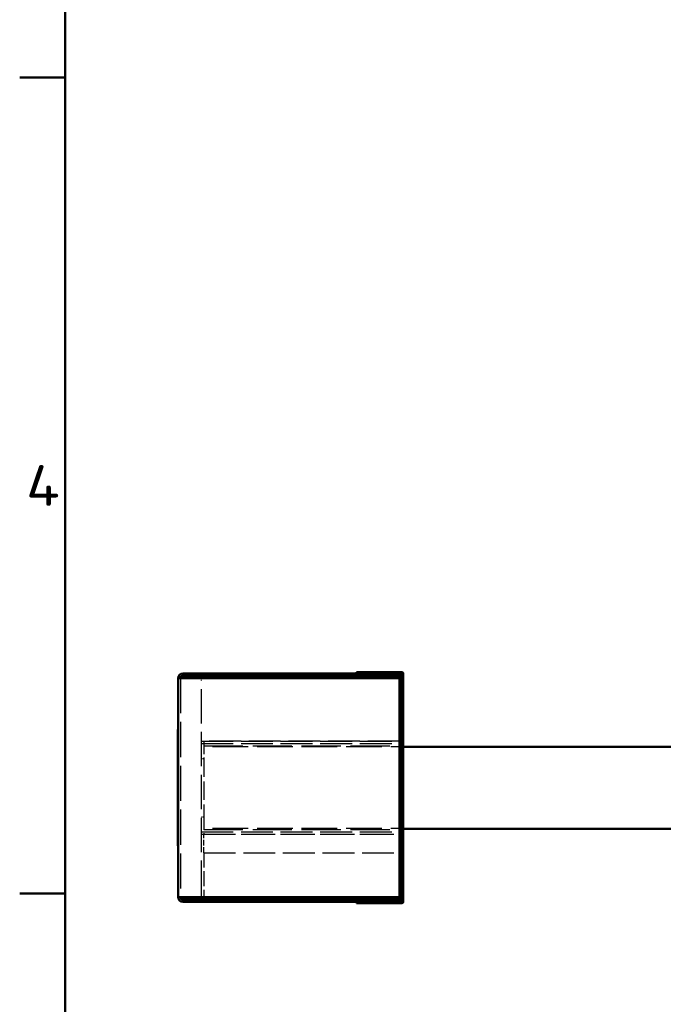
# Model space of a CAD drawing. Header units: millimetres. Extents: x 17 to 1976, y -74 to 835.
# Tile 2 of 8: x 17 to 128, y 401 to 570. Entities that reach past the tile are written whole.
import ezdxf

# ---------------------------------------------------------------- set-up
doc = ezdxf.new("R2010")
doc.units = ezdxf.units.MM
doc.header["$LTSCALE"] = 2
doc.linetypes.add('DASHED', pattern=[0.2067, 0.1654, -0.0413])
for name, color, linetype, lineweight in [('Rahmen', 7, 'Continuous', 50), ('Sichtbar', 7, 'Continuous', 50), ('Symbol', 7, 'Continuous', 18), ('Verdeckt', 7, 'DASHED', 25)]:
    doc.layers.add(name, color=color, linetype=linetype, lineweight=lineweight)
doc.styles.add('PohlCon Text gedehnt 110%', font='isocpeur.ttf', dxfattribs={"width": 1.1})

# ---------------------------------------------------------------- blocks, each defined once
blk = doc.blocks.new('Ränder Vorgaberahmen')
at = {"layer": 'Rahmen'}
for p, q in [((12.5, 280), (8.6, 280)), ((12.5, 210), (8.6, 210))]:
    blk.add_line(p, q, dxfattribs=at)
at = {"layer": 'Rahmen', "flags": 128}
blk.add_lwpolyline([(12.5, 7.5), (12.5, 412.5), (586.5, 412.5), (586.5, 7.5), (12.5, 7.5)], dxfattribs=at)
at = {"layer": 'Symbol', "insert": (9.146, 243.25), "char_height": 3.5, "attachment_point": 7, "style": 'PohlCon Text gedehnt 110%'}
blk.add_mtext('4', dxfattribs=at)

msp = doc.modelspace()

# ---------------------------------------------------------------- linework, layer by layer
at = {"layer": 'Sichtbar'}
for p, q in [((82.166, 457.949), (74.966, 457.949)), ((74.966, 457.949), (74.966, 457.749)), ((82.166, 457.749), (82.166, 457.949)), ((82.765, 457.949), (82.166, 457.949)), ((45.166, 456.949), (44.366, 456.949)), ((44.366, 419.349), (44.366, 456.949)), ((45.166, 457.749), (45.166, 457.349)), ((81.766, 457.749), (45.166, 457.749)), ((45.166, 457.349), (81.766, 457.349)), ((45.166, 456.949), (81.966, 456.949)), ((48.366, 456.949), (48.366, 457.349)), ((81.766, 457.749), (82.106, 457.749)), ((82.766, 457.349), (81.766, 457.349)), ((81.966, 456.949), (82.366, 456.949)), ((82.106, 457.749), (82.166, 457.749)), ((82.765, 457.749), (82.166, 457.749)), ((82.366, 457.349), (82.366, 456.949)), ((82.366, 455.949), (82.366, 456.949)), ((82.766, 456.949), (82.366, 456.949)), ((82.966, 457.749), (82.766, 457.749)), ((82.766, 456.549), (82.766, 457.749)), ((82.766, 419.75), (82.766, 456.549)), ((82.966, 457.749), (82.966, 456.549)), ((82.966, 419.75), (82.966, 456.549)), ((82.366, 420.349), (82.366, 455.949)), ((82.766, 420.349), (82.766, 455.949)), ((44.366, 448.149), (44.326, 448.149)), ((44.326, 428.149), (44.326, 448.149)), ((82.966, 445.189), (130.738, 445.189)), ((82.966, 431.109), (130.738, 431.109)), ((44.366, 428.149), (44.326, 428.149)), ((44.366, 419.349), (45.166, 419.349)), ((81.966, 419.349), (45.166, 419.349)), ((48.366, 418.949), (48.366, 419.349)), ((81.966, 419.349), (82.366, 419.349)), ((82.366, 419.349), (82.366, 420.349)), ((82.366, 419.349), (82.366, 418.949)), ((82.366, 419.349), (82.766, 419.349)), ((82.766, 418.55), (82.766, 419.75)), ((82.966, 419.75), (82.966, 418.55)), ((45.166, 418.949), (81.766, 418.949)), ((45.166, 418.949), (45.166, 418.549)), ((45.166, 418.549), (81.766, 418.549)), ((74.966, 418.549), (74.966, 418.349)), ((74.966, 418.349), (82.166, 418.349)), ((81.766, 418.949), (82.766, 418.949)), ((82.106, 418.549), (81.766, 418.549)), ((82.166, 418.549), (82.106, 418.549)), ((82.166, 418.349), (82.166, 418.549)), ((82.765, 418.549), (82.166, 418.549)), ((82.166, 418.349), (82.765, 418.349)), ((82.766, 418.55), (82.966, 418.55))]:
    msp.add_line(p, q, dxfattribs=at)
for centre, radius, start, end in [((82.765, 457.749), 0.2, 0, 90), ((45.166, 456.949), 0.8, 90, 180), ((45.166, 456.949), 0.4, 90, 180), ((82.765, 457.749), 0.0004, 0, 90), ((45.166, 419.349), 0.8, 180, 270), ((45.166, 419.349), 0.4, 180, 270), ((82.765, 418.55), 0.2, 270, 0), ((82.765, 418.55), 0.0004, 270, 0)]:
    msp.add_arc(centre, radius, start, end, dxfattribs=at)
at = {"layer": 'Verdeckt', "ltscale": 0.380839}
for p, q in [((45.166, 457.349), (44.766, 457.349)), ((44.766, 456.949), (44.766, 457.349)), ((82.766, 453.749), (82.366, 453.749)), ((82.766, 452.149), (82.366, 452.149)), ((48.366, 443.149), (48.766, 443.149)), ((48.366, 433.149), (48.766, 433.149)), ((82.766, 424.149), (82.366, 424.149)), ((82.766, 422.549), (82.366, 422.549)), ((44.766, 418.949), (44.766, 419.349)), ((45.166, 418.949), (44.766, 418.949))]:
    msp.add_line(p, q, dxfattribs=at)
at = {"layer": 'Verdeckt', "ltscale": 18.190615}
msp.add_line((44.766, 456.949), (44.766, 419.349), dxfattribs=at)
at = {"layer": 'Verdeckt', "ltscale": 0.398819}
for p, q in [((48.366, 456.549), (48.366, 456.949)), ((48.366, 419.349), (48.366, 419.749))]:
    msp.add_line(p, q, dxfattribs=at)
at = {"layer": 'Verdeckt', "ltscale": 17.803579}
msp.add_line((48.366, 419.749), (48.366, 456.549), dxfattribs=at)
at = {"layer": 'Verdeckt', "ltscale": 0.026837}
for p, q in [((82.765, 457.749), (82.766, 457.749)), ((82.766, 418.549), (82.765, 418.549))]:
    msp.add_line(p, q, dxfattribs=at)
at = {"layer": 'Verdeckt', "ltscale": 0.000280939}
for p, q in [((82.766, 457.749), (82.766, 457.749)), ((82.766, 418.549), (82.766, 418.55))]:
    msp.add_line(p, q, dxfattribs=at)
at = {"layer": 'Verdeckt', "ltscale": 16.448959}
for p, q in [((82.366, 446.149), (48.366, 446.149)), ((48.366, 446.149), (82.366, 446.149)), ((48.366, 445.715), (82.366, 445.715)), ((48.366, 430.584), (82.366, 430.584)), ((48.366, 430.149), (82.366, 430.149)), ((48.766, 430.149), (82.766, 430.149)), ((48.766, 426.949), (82.766, 426.949)), ((48.766, 426.949), (82.766, 426.949))]:
    msp.add_line(p, q, dxfattribs=at)
at = {"layer": 'Verdeckt', "ltscale": 6.823779}
for p, q in [((48.766, 446.149), (48.766, 443.149)), ((48.766, 433.149), (48.766, 430.149))]:
    msp.add_line(p, q, dxfattribs=at)
at = {"layer": 'Verdeckt', "ltscale": 20.319304}
for p, q in [((48.766, 445.349), (82.366, 445.349)), ((48.766, 430.949), (82.366, 430.949))]:
    msp.add_line(p, q, dxfattribs=at)
at = {"layer": 'Verdeckt', "ltscale": 18.472094}
for p, q in [((216.766, 445.149), (48.766, 445.149)), ((82.766, 445.149), (166.766, 445.149)), ((216.766, 431.149), (48.766, 431.149)), ((82.766, 431.149), (166.766, 431.149))]:
    msp.add_line(p, q, dxfattribs=at)
at = {"layer": 'Verdeckt', "ltscale": 0.19037}
for p, q in [((82.766, 445.189), (82.966, 445.189)), ((82.766, 431.109), (82.966, 431.109))]:
    msp.add_line(p, q, dxfattribs=at)
at = {"layer": 'Verdeckt', "ltscale": 9.523383}
msp.add_line((48.766, 443.149), (48.766, 433.149), dxfattribs=at)
at = {"layer": 'Verdeckt', "ltscale": 3.047415}
msp.add_line((48.766, 426.949), (48.766, 430.149), dxfattribs=at)
at = {"layer": 'Verdeckt', "ltscale": 7.618686}
msp.add_line((48.766, 426.949), (48.766, 418.949), dxfattribs=at)

# ---------------------------------------------------------------- block references
at = {"xscale": 2, "yscale": 2, "zscale": 2}
msp.add_blockref('Ränder Vorgaberahmen', (0, 0), dxfattribs=at)

doc.saveas('drawing.dxf')
